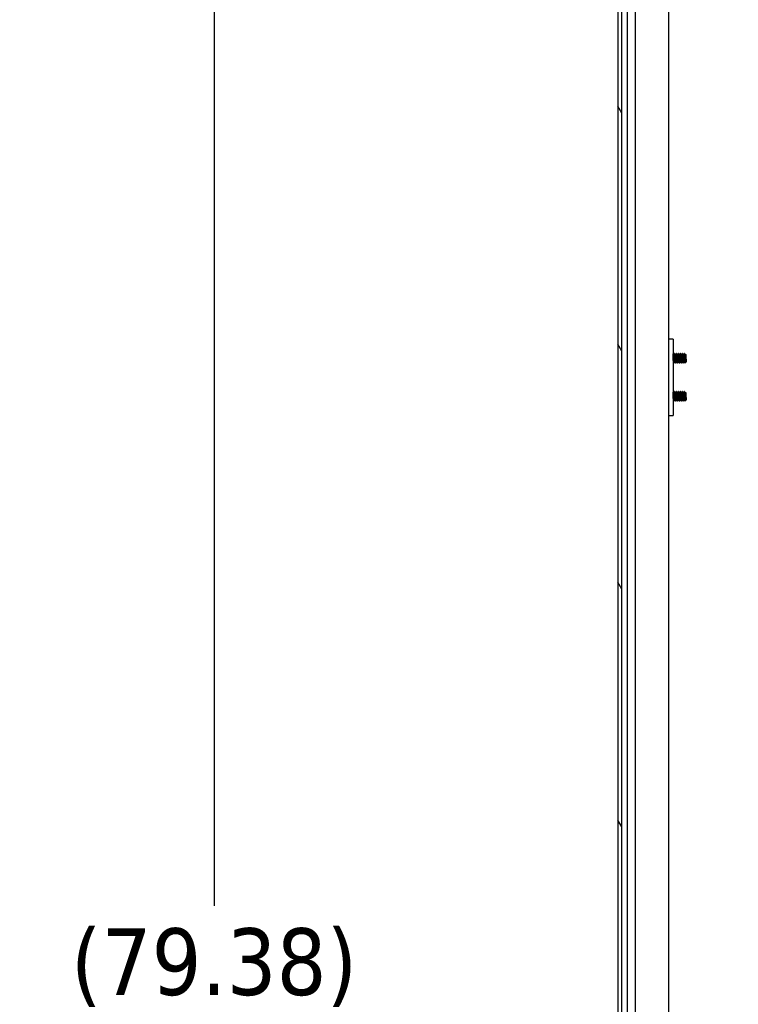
# Model space of a CAD drawing. Extents: x 784 to 1207, y 24 to 294.
# Tile 183 of 217: x 1031 to 1050, y 189 to 215. Entities that reach past the tile are written whole.
import ezdxf

# ---------------------------------------------------------------- set-up
doc = ezdxf.new("R2010")
doc.units = 0
doc.header["$LTSCALE"] = 4
doc.header["$MEASUREMENT"] = 0
doc.layers.get('0').update_dxf_attribs({"linetype": 'CONTINUOUS'})
doc.layers.get('DEFPOINTS').update_dxf_attribs({"linetype": 'CONTINUOUS'})
doc.styles.add('ROMANS', font='romans.shx')
doc.dimstyles.new('Default (ANSI)', dxfattribs={"dimscale": 20, "dimtxt": 0.07, "dimasz": 0.07, "dimexe": 0.125, "dimexo": 0.0625, "dimgap": 0.031496, "dimtad": 0, "dimtih": 1, "dimtoh": 1, "dimrnd": 1e-08, "dimzin": 0, "dimdsep": 46, "dimtxsty": 'ROMANS', "dimblk": 'Filled-1', "dimcen": 0.09, "dimdle": 0.393701, "dimclrd": 256, "dimclre": 256, "dimclrt": 256, "dimadec": 0, "dimazin": 0, "dimtfac": 0.928571, "dimtofl": 0, "dimtmove": 0, "dimatfit": 3, "dimfxl": 1, "dimtolj": 1, "dimtzin": 0, "dimlwd": -1, "dimlwe": -1, "dimarcsym": 0})

# ---------------------------------------------------------------- blocks, each defined once
blk = doc.blocks.new('Filled-1')
at = {"color": 0}
for p, q in [((0, 0), (-1, 0.179)), ((-1, 0.179), (-1, -0.179)), ((-1, 0), (0, 0)), ((-1, -0.179), (0, 0))]:
    blk.add_line(p, q, dxfattribs=at)
at = {"color": 0, "flags": 128}
blk.add_lwpolyline([(-1, -0.179), (0, 0), (-1, 0.179), (-1, -0.179)], dxfattribs=at)
at = {"color": 0}
blk.add_solid([(-1, -0.179), (0, 0), (-1, 0.179), (-1, -0.179)], dxfattribs=at)
blk = doc.blocks.new('*D17')
at = {"transparency": 16777216}
for p, q in [((1045.941, 226.955), (1033.598, 226.955)), ((1036.098, 225.555), (1036.098, 191.663)), ((1036.098, 148.98), (1036.098, 182.872)), ((1045.941, 147.58), (1033.598, 147.58))]:
    blk.add_line(p, q, dxfattribs=at)
at = {"layer": 'DEFPOINTS', "color": 0, "transparency": 16777216}
for p in [(1047.191, 226.955), (1036.098, 147.58), (1047.191, 147.58)]:
    blk.add_point(p, dxfattribs=at)
at = {"transparency": 16777216, "xscale": 1.400000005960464, "yscale": 1.400000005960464, "zscale": 1.400000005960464}
for p, rotation in [((1036.098, 226.955), 90), ((1036.098, 147.58), 270)]:
    blk.add_blockref('Filled-1', p, dxfattribs=dict(at, rotation=rotation))
at = {"transparency": 16777216, "insert": (1036.098, 187.267), "char_height": 1.4, "attachment_point": 5, "style": 'ROMANS'}
blk.add_mtext('\\A1;\\fTahoma|b0|i0;\\H1.7500;(79.38)\\P\\fTahoma|b0|i0;\\H1.7500;OPENING\\P\\fTahoma|b0|i0;\\H1.7500;HEIGHT', dxfattribs=at)

msp = doc.modelspace()

# ---------------------------------------------------------------- hatches: boundary and pattern name
h = msp.add_hatch()
h.set_pattern_fill('ANSI31', color=256, scale=25, angle=15, style=0)
h.set_pattern_definition([(60, (775.766, 31.9432), (-2.70633, 1.5625), [])])
edge = h.paths.add_edge_path()
edge.add_ellipse((1067.857, 230.132), major_axis=(0.198, 0), ratio=1, start_angle=0, end_angle=90)
edge.add_line((1067.857, 230.33), (1048.174, 230.33))
edge.add_ellipse((1048.174, 230.085), major_axis=(0, 0.245), ratio=1, start_angle=0, end_angle=90)
edge.add_line((1047.93, 230.085), (1047.93, 227.153))
edge.add_ellipse((1047.836, 227.153), major_axis=(0.0937, 0), ratio=1, start_angle=270, end_angle=360, ccw=False)
edge.add_line((1047.836, 227.059), (1047.191, 227.059))
edge.add_ellipse((1047.191, 227.153), major_axis=(0, -0.0937), ratio=1, start_angle=311.8817, end_angle=360, ccw=False)
edge.add_ellipse((1047.191, 227.153), major_axis=(-0.0698, -0.0626), ratio=1, start_angle=318.1183, end_angle=360, ccw=False)
edge.add_line((1047.098, 227.153), (1047.098, 227.58))
edge.add_line((1047.098, 227.58), (1046.994, 227.58))
edge.add_line((1046.994, 227.58), (1046.994, 227.153))
edge.add_ellipse((1047.191, 227.153), major_axis=(-0.198, 0), ratio=1, start_angle=0, end_angle=41.1832)
edge.add_ellipse((1047.191, 227.153), major_axis=(-0.149, -0.13), ratio=1, start_angle=0, end_angle=48.8168)
edge.add_line((1047.191, 226.955), (1047.836, 226.955))
edge.add_ellipse((1047.836, 227.153), major_axis=(0, -0.198), ratio=1, start_angle=0, end_angle=90)
edge.add_line((1048.034, 227.153), (1048.034, 230.085))
edge.add_ellipse((1048.174, 230.085), major_axis=(-0.141, 0), ratio=1, start_angle=270, end_angle=360, ccw=False)
edge.add_line((1048.174, 230.226), (1067.857, 230.226))
edge.add_ellipse((1067.857, 230.132), major_axis=(0, 0.0937), ratio=1, start_angle=270, end_angle=360, ccw=False)
edge.add_line((1067.951, 230.132), (1067.951, 200.361))
edge.add_line((1067.951, 200.361), (1067.951, 200.111))
edge.add_line((1067.951, 200.111), (1067.951, 170.33))
edge.add_line((1067.951, 170.33), (1067.951, 170.08))
edge.add_line((1067.951, 170.08), (1067.951, 140.309))
edge.add_line((1067.951, 140.309), (1068.055, 140.309))
edge.add_line((1068.055, 140.309), (1068.055, 230.132))
h = msp.add_hatch()
h.set_pattern_fill('ANSI31', color=256, scale=25, angle=75.0002, style=0)
h.set_pattern_definition([(120.0002, (775.766, 31.9432), (-2.706325, -1.562508), [])])
edge = h.paths.add_edge_path()
edge.add_line((1046.903, 227.851), (1046.956, 227.851))
edge.add_line((1046.956, 227.851), (1047.58, 227.851))
edge.add_line((1047.58, 227.851), (1047.58, 227.955))
edge.add_line((1047.58, 227.955), (1046.903, 227.955))
edge.add_ellipse((1046.903, 227.757), major_axis=(0, 0.198), ratio=1, start_angle=0, end_angle=90)
edge.add_line((1046.705, 227.757), (1046.705, 146.778))
edge.add_ellipse((1046.903, 146.778), major_axis=(-0.198, 0), ratio=1, start_angle=0, end_angle=90)
edge.add_line((1046.903, 146.58), (1047.58, 146.58))
edge.add_line((1047.58, 146.58), (1047.58, 146.684))
edge.add_line((1047.58, 146.684), (1046.956, 146.684))
edge.add_line((1046.956, 146.684), (1046.903, 146.684))
edge.add_ellipse((1046.903, 146.778), major_axis=(0, -0.0938), ratio=1, start_angle=349.5364, end_angle=360, ccw=False)
edge.add_ellipse((1046.903, 146.778), major_axis=(-0.017, -0.0922), ratio=1, start_angle=280.4636, end_angle=360, ccw=False)
edge.add_line((1046.809, 146.778), (1046.809, 146.793))
edge.add_line((1046.809, 146.793), (1046.809, 147.449))
edge.add_line((1046.809, 147.449), (1046.809, 227.085))
edge.add_line((1046.809, 227.085), (1046.809, 227.741))
edge.add_line((1046.809, 227.741), (1046.809, 227.757))
edge.add_ellipse((1046.903, 227.757), major_axis=(-0.0937, 0), ratio=1, start_angle=280.4636, end_angle=360, ccw=False)
edge.add_ellipse((1046.903, 227.757), major_axis=(-0.017, 0.0922), ratio=1, start_angle=349.5364, end_angle=360, ccw=False)

# ---------------------------------------------------------------- linework, layer by layer
for p, q in [((1046.705, 227.757), (1046.705, 146.778)), ((1046.809, 146.778), (1046.809, 227.757)), ((1046.956, 149.809), (1046.956, 226.913)), ((1047.168, 149.809), (1047.168, 226.913)), ((1048.034, 226.955), (1048.034, 147.58)), ((1048.154, 206.549), (1048.034, 206.549)), ((1048.154, 206.549), (1048.154, 206.486)), ((1048.154, 206.486), (1048.154, 204.611)), ((1048.17, 206.14), (1048.175, 206.14)), ((1048.2, 206.174), (1048.194, 206.174)), ((1048.22, 206.14), (1048.225, 206.14)), ((1048.25, 206.174), (1048.244, 206.174)), ((1048.27, 206.14), (1048.275, 206.14)), ((1048.3, 206.174), (1048.294, 206.174)), ((1048.32, 206.14), (1048.325, 206.14)), ((1048.35, 206.174), (1048.344, 206.174)), ((1048.37, 206.14), (1048.375, 206.14)), ((1048.4, 206.174), (1048.394, 206.174)), ((1048.42, 206.14), (1048.425, 206.14)), ((1048.45, 206.174), (1048.444, 206.174)), ((1048.47, 206.14), (1048.475, 206.14)), ((1048.5, 206.136), (1048.483, 206.153)), ((1048.5, 205.961), (1048.5, 206.136)), ((1048.175, 205.924), (1048.169, 205.924)), ((1048.194, 205.957), (1048.2, 205.957)), ((1048.225, 205.924), (1048.219, 205.924)), ((1048.244, 205.957), (1048.25, 205.957)), ((1048.275, 205.924), (1048.269, 205.924)), ((1048.294, 205.957), (1048.3, 205.957)), ((1048.325, 205.924), (1048.319, 205.924)), ((1048.344, 205.957), (1048.35, 205.957)), ((1048.375, 205.924), (1048.369, 205.924)), ((1048.394, 205.957), (1048.4, 205.957)), ((1048.425, 205.924), (1048.419, 205.924)), ((1048.444, 205.957), (1048.45, 205.957)), ((1048.463, 206.054), (1048.463, 205.964)), ((1048.491, 205.952), (1048.467, 205.928)), ((1048.495, 205.957), (1048.494, 205.956)), ((1048.494, 205.957), (1048.496, 205.957)), ((1048.496, 205.957), (1048.496, 205.969)), ((1048.5, 205.961), (1048.496, 205.957)), ((1048.17, 205.14), (1048.175, 205.14)), ((1048.2, 205.174), (1048.194, 205.174)), ((1048.22, 205.14), (1048.225, 205.14)), ((1048.25, 205.174), (1048.244, 205.174)), ((1048.27, 205.14), (1048.275, 205.14)), ((1048.3, 205.174), (1048.294, 205.174)), ((1048.32, 205.14), (1048.325, 205.14)), ((1048.35, 205.174), (1048.344, 205.174)), ((1048.37, 205.14), (1048.375, 205.14)), ((1048.4, 205.174), (1048.394, 205.174)), ((1048.42, 205.14), (1048.425, 205.14)), ((1048.45, 205.174), (1048.444, 205.174)), ((1048.47, 205.14), (1048.475, 205.14)), ((1048.5, 205.136), (1048.483, 205.153)), ((1048.5, 204.961), (1048.5, 205.136)), ((1048.175, 204.924), (1048.169, 204.924)), ((1048.194, 204.957), (1048.2, 204.957)), ((1048.225, 204.924), (1048.219, 204.924)), ((1048.244, 204.957), (1048.25, 204.957)), ((1048.275, 204.924), (1048.269, 204.924)), ((1048.294, 204.957), (1048.3, 204.957)), ((1048.325, 204.924), (1048.319, 204.924)), ((1048.344, 204.957), (1048.35, 204.957)), ((1048.375, 204.924), (1048.369, 204.924)), ((1048.394, 204.957), (1048.4, 204.957)), ((1048.425, 204.924), (1048.419, 204.924)), ((1048.444, 204.957), (1048.45, 204.957)), ((1048.463, 205.054), (1048.463, 204.964)), ((1048.491, 204.952), (1048.467, 204.928)), ((1048.495, 204.957), (1048.494, 204.956)), ((1048.494, 204.957), (1048.496, 204.957)), ((1048.496, 204.957), (1048.496, 204.969)), ((1048.5, 204.961), (1048.496, 204.957)), ((1048.154, 204.611), (1048.154, 204.549)), ((1048.034, 204.549), (1048.154, 204.549))]:
    msp.add_line(p, q)
for points in [[(1048.154, 206.168), (1048.159, 206.159), (1048.165, 206.149), (1048.17, 206.139)], [(1048.175, 206.14), (1048.181, 206.151), (1048.187, 206.162), (1048.193, 206.173)], [(1048.194, 206.173), (1048.194, 206.173), (1048.193, 206.173), (1048.193, 206.173)], [(1048.201, 206.173), (1048.208, 206.161), (1048.214, 206.15), (1048.22, 206.139)], [(1048.225, 206.14), (1048.231, 206.151), (1048.237, 206.162), (1048.243, 206.173)], [(1048.244, 206.173), (1048.244, 206.173), (1048.243, 206.173), (1048.243, 206.173)], [(1048.251, 206.173), (1048.258, 206.161), (1048.264, 206.15), (1048.27, 206.139)], [(1048.275, 206.14), (1048.281, 206.151), (1048.287, 206.162), (1048.293, 206.173)], [(1048.294, 206.173), (1048.294, 206.173), (1048.293, 206.173), (1048.293, 206.173)], [(1048.301, 206.173), (1048.308, 206.161), (1048.314, 206.15), (1048.32, 206.139)], [(1048.325, 206.14), (1048.331, 206.151), (1048.337, 206.162), (1048.343, 206.173)], [(1048.344, 206.173), (1048.344, 206.173), (1048.343, 206.173), (1048.343, 206.173)], [(1048.351, 206.173), (1048.358, 206.161), (1048.364, 206.15), (1048.37, 206.139)], [(1048.375, 206.14), (1048.381, 206.151), (1048.387, 206.162), (1048.393, 206.173)], [(1048.394, 206.173), (1048.394, 206.173), (1048.393, 206.173), (1048.393, 206.173)], [(1048.401, 206.173), (1048.408, 206.161), (1048.414, 206.15), (1048.42, 206.139)], [(1048.425, 206.14), (1048.431, 206.151), (1048.437, 206.162), (1048.443, 206.173)], [(1048.444, 206.173), (1048.444, 206.173), (1048.443, 206.173), (1048.443, 206.173)], [(1048.451, 206.173), (1048.458, 206.161), (1048.464, 206.15), (1048.47, 206.139)], [(1048.475, 206.14), (1048.477, 206.144), (1048.48, 206.149), (1048.482, 206.153)], [(1048.482, 206.153), (1048.482, 206.153), (1048.483, 206.153), (1048.483, 206.153)], [(1048.168, 205.924), (1048.163, 205.933), (1048.159, 205.942), (1048.154, 205.951)], [(1048.169, 205.924), (1048.169, 205.924), (1048.169, 205.924), (1048.169, 205.924)], [(1048.176, 205.925), (1048.176, 205.924), (1048.175, 205.923), (1048.175, 205.924)], [(1048.195, 205.957), (1048.189, 205.946), (1048.182, 205.935), (1048.176, 205.924)], [(1048.218, 205.924), (1048.212, 205.936), (1048.206, 205.947), (1048.199, 205.958)], [(1048.219, 205.924), (1048.219, 205.924), (1048.219, 205.924), (1048.219, 205.924)], [(1048.226, 205.925), (1048.226, 205.924), (1048.225, 205.923), (1048.225, 205.924)], [(1048.245, 205.957), (1048.239, 205.946), (1048.232, 205.935), (1048.226, 205.924)], [(1048.268, 205.924), (1048.262, 205.936), (1048.256, 205.947), (1048.249, 205.958)], [(1048.269, 205.924), (1048.269, 205.924), (1048.269, 205.924), (1048.269, 205.924)], [(1048.276, 205.925), (1048.276, 205.924), (1048.275, 205.923), (1048.275, 205.924)], [(1048.295, 205.957), (1048.289, 205.946), (1048.282, 205.935), (1048.276, 205.924)], [(1048.318, 205.924), (1048.312, 205.936), (1048.306, 205.947), (1048.299, 205.958)], [(1048.319, 205.924), (1048.319, 205.924), (1048.319, 205.924), (1048.319, 205.924)], [(1048.326, 205.925), (1048.326, 205.924), (1048.325, 205.923), (1048.325, 205.924)], [(1048.345, 205.957), (1048.339, 205.946), (1048.332, 205.935), (1048.326, 205.924)], [(1048.368, 205.924), (1048.362, 205.936), (1048.356, 205.947), (1048.349, 205.958)], [(1048.369, 205.924), (1048.369, 205.924), (1048.369, 205.924), (1048.369, 205.924)], [(1048.376, 205.925), (1048.376, 205.924), (1048.375, 205.923), (1048.375, 205.924)], [(1048.395, 205.957), (1048.389, 205.946), (1048.382, 205.935), (1048.376, 205.924)], [(1048.418, 205.924), (1048.412, 205.936), (1048.406, 205.947), (1048.399, 205.958)], [(1048.419, 205.924), (1048.419, 205.924), (1048.419, 205.924), (1048.419, 205.924)], [(1048.426, 205.925), (1048.426, 205.924), (1048.425, 205.923), (1048.425, 205.924)], [(1048.445, 205.957), (1048.439, 205.946), (1048.432, 205.935), (1048.426, 205.924)], [(1048.466, 205.928), (1048.461, 205.938), (1048.455, 205.948), (1048.449, 205.958)], [(1048.467, 205.928), (1048.467, 205.928), (1048.467, 205.928), (1048.467, 205.928)], [(1048.494, 205.956), (1048.493, 205.954), (1048.492, 205.953), (1048.491, 205.952)], [(1048.154, 205.168), (1048.159, 205.159), (1048.165, 205.149), (1048.17, 205.139)], [(1048.175, 205.14), (1048.181, 205.151), (1048.187, 205.162), (1048.193, 205.173)], [(1048.194, 205.173), (1048.194, 205.173), (1048.193, 205.173), (1048.193, 205.173)], [(1048.201, 205.173), (1048.208, 205.161), (1048.214, 205.15), (1048.22, 205.139)], [(1048.225, 205.14), (1048.231, 205.151), (1048.237, 205.162), (1048.243, 205.173)], [(1048.244, 205.173), (1048.244, 205.173), (1048.243, 205.173), (1048.243, 205.173)], [(1048.251, 205.173), (1048.258, 205.161), (1048.264, 205.15), (1048.27, 205.139)], [(1048.275, 205.14), (1048.281, 205.151), (1048.287, 205.162), (1048.293, 205.173)], [(1048.294, 205.173), (1048.294, 205.173), (1048.293, 205.173), (1048.293, 205.173)], [(1048.301, 205.173), (1048.308, 205.161), (1048.314, 205.15), (1048.32, 205.139)], [(1048.325, 205.14), (1048.331, 205.151), (1048.337, 205.162), (1048.343, 205.173)], [(1048.344, 205.173), (1048.344, 205.173), (1048.343, 205.173), (1048.343, 205.173)], [(1048.351, 205.173), (1048.358, 205.161), (1048.364, 205.15), (1048.37, 205.139)], [(1048.375, 205.14), (1048.381, 205.151), (1048.387, 205.162), (1048.393, 205.173)], [(1048.394, 205.173), (1048.394, 205.173), (1048.393, 205.173), (1048.393, 205.173)], [(1048.401, 205.173), (1048.408, 205.161), (1048.414, 205.15), (1048.42, 205.139)], [(1048.425, 205.14), (1048.431, 205.151), (1048.437, 205.162), (1048.443, 205.173)], [(1048.444, 205.173), (1048.444, 205.173), (1048.443, 205.173), (1048.443, 205.173)], [(1048.451, 205.173), (1048.458, 205.161), (1048.464, 205.15), (1048.47, 205.139)], [(1048.475, 205.14), (1048.477, 205.144), (1048.48, 205.149), (1048.482, 205.153)], [(1048.482, 205.153), (1048.482, 205.153), (1048.483, 205.153), (1048.483, 205.153)], [(1048.168, 204.924), (1048.163, 204.933), (1048.159, 204.942), (1048.154, 204.951)], [(1048.169, 204.924), (1048.169, 204.924), (1048.169, 204.924), (1048.169, 204.924)], [(1048.176, 204.925), (1048.176, 204.924), (1048.175, 204.923), (1048.175, 204.924)], [(1048.195, 204.957), (1048.189, 204.946), (1048.182, 204.935), (1048.176, 204.924)], [(1048.218, 204.924), (1048.212, 204.936), (1048.206, 204.947), (1048.199, 204.958)], [(1048.219, 204.924), (1048.219, 204.924), (1048.219, 204.924), (1048.219, 204.924)], [(1048.226, 204.925), (1048.226, 204.924), (1048.225, 204.923), (1048.225, 204.924)], [(1048.245, 204.957), (1048.239, 204.946), (1048.232, 204.935), (1048.226, 204.924)], [(1048.268, 204.924), (1048.262, 204.936), (1048.256, 204.947), (1048.249, 204.958)], [(1048.269, 204.924), (1048.269, 204.924), (1048.269, 204.924), (1048.269, 204.924)], [(1048.276, 204.925), (1048.276, 204.924), (1048.275, 204.923), (1048.275, 204.924)], [(1048.295, 204.957), (1048.289, 204.946), (1048.282, 204.935), (1048.276, 204.924)], [(1048.318, 204.924), (1048.312, 204.936), (1048.306, 204.947), (1048.299, 204.958)], [(1048.319, 204.924), (1048.319, 204.924), (1048.319, 204.924), (1048.319, 204.924)], [(1048.326, 204.925), (1048.326, 204.924), (1048.325, 204.923), (1048.325, 204.924)], [(1048.345, 204.957), (1048.339, 204.946), (1048.332, 204.935), (1048.326, 204.924)], [(1048.368, 204.924), (1048.362, 204.936), (1048.356, 204.947), (1048.349, 204.958)], [(1048.369, 204.924), (1048.369, 204.924), (1048.369, 204.924), (1048.369, 204.924)], [(1048.376, 204.925), (1048.376, 204.924), (1048.375, 204.923), (1048.375, 204.924)], [(1048.395, 204.957), (1048.389, 204.946), (1048.382, 204.935), (1048.376, 204.924)], [(1048.418, 204.924), (1048.412, 204.936), (1048.406, 204.947), (1048.399, 204.958)], [(1048.419, 204.924), (1048.419, 204.924), (1048.419, 204.924), (1048.419, 204.924)], [(1048.426, 204.925), (1048.426, 204.924), (1048.425, 204.923), (1048.425, 204.924)], [(1048.445, 204.957), (1048.439, 204.946), (1048.432, 204.935), (1048.426, 204.924)], [(1048.466, 204.928), (1048.461, 204.938), (1048.455, 204.948), (1048.449, 204.958)], [(1048.467, 204.928), (1048.467, 204.928), (1048.467, 204.928), (1048.467, 204.928)], [(1048.494, 204.956), (1048.493, 204.954), (1048.492, 204.953), (1048.491, 204.952)]]:
    msp.add_open_spline(points, degree=3)
for points, knots in [([(1048.175, 205.924), (1048.173, 205.925), (1048.171, 205.938), (1048.169, 205.958), (1048.169, 205.96), (1048.169, 205.962), (1048.169, 205.964), (1048.167, 205.987), (1048.164, 206.022), (1048.163, 206.054), (1048.161, 206.085), (1048.158, 206.119), (1048.156, 206.14), (1048.155, 206.15), (1048.155, 206.157), (1048.154, 206.163)], [0.48333333, 0.48333333, 0.48333333, 0.48333333, 0.49093566, 0.49093566, 0.49093566, 0.49166667, 0.49166667, 0.49166667, 0.5, 0.5, 0.5, 0.50833333, 0.50833333, 0.50833333, 0.51191269, 0.51191269, 0.51191269, 0.51191269]), ([(1048.219, 205.924), (1048.217, 205.925), (1048.215, 205.938), (1048.213, 205.958), (1048.213, 205.96), (1048.213, 205.962), (1048.213, 205.964), (1048.211, 205.987), (1048.208, 206.022), (1048.206, 206.054), (1048.204, 206.085), (1048.202, 206.119), (1048.2, 206.14), (1048.198, 206.162), (1048.196, 206.175), (1048.194, 206.173)], [0.48333333, 0.48333333, 0.48333333, 0.48333333, 0.49093566, 0.49093566, 0.49093566, 0.49166667, 0.49166667, 0.49166667, 0.5, 0.5, 0.5, 0.50833333, 0.50833333, 0.50833333, 0.51666667, 0.51666667, 0.51666667, 0.51666667]), ([(1048.225, 205.924), (1048.223, 205.925), (1048.221, 205.938), (1048.219, 205.958), (1048.219, 205.96), (1048.219, 205.962), (1048.219, 205.964), (1048.217, 205.987), (1048.214, 206.022), (1048.213, 206.054), (1048.211, 206.085), (1048.208, 206.119), (1048.206, 206.14), (1048.204, 206.161), (1048.202, 206.173), (1048.2, 206.174)], [0.41666667, 0.41666667, 0.41666667, 0.41666667, 0.42426899, 0.42426899, 0.42426899, 0.425, 0.425, 0.425, 0.43333333, 0.43333333, 0.43333333, 0.44166667, 0.44166667, 0.44166667, 0.44956919, 0.44956919, 0.44956919, 0.44956919]), ([(1048.269, 205.924), (1048.267, 205.925), (1048.265, 205.938), (1048.263, 205.958), (1048.263, 205.96), (1048.263, 205.962), (1048.263, 205.964), (1048.261, 205.987), (1048.258, 206.022), (1048.256, 206.054), (1048.254, 206.085), (1048.252, 206.119), (1048.25, 206.14), (1048.248, 206.162), (1048.246, 206.175), (1048.244, 206.173)], [0.41666667, 0.41666667, 0.41666667, 0.41666667, 0.42426899, 0.42426899, 0.42426899, 0.425, 0.425, 0.425, 0.43333333, 0.43333333, 0.43333333, 0.44166667, 0.44166667, 0.44166667, 0.45, 0.45, 0.45, 0.45]), ([(1048.275, 205.924), (1048.273, 205.925), (1048.271, 205.938), (1048.269, 205.958), (1048.269, 205.96), (1048.269, 205.962), (1048.269, 205.964), (1048.267, 205.987), (1048.264, 206.022), (1048.263, 206.054), (1048.261, 206.085), (1048.258, 206.119), (1048.256, 206.14), (1048.254, 206.161), (1048.252, 206.173), (1048.25, 206.174)], [0.35, 0.35, 0.35, 0.35, 0.35760233, 0.35760233, 0.35760233, 0.35833333, 0.35833333, 0.35833333, 0.36666667, 0.36666667, 0.36666667, 0.375, 0.375, 0.375, 0.38290252, 0.38290252, 0.38290252, 0.38290252]), ([(1048.319, 205.924), (1048.317, 205.925), (1048.315, 205.938), (1048.313, 205.958), (1048.313, 205.96), (1048.313, 205.962), (1048.313, 205.964), (1048.311, 205.987), (1048.308, 206.022), (1048.306, 206.054), (1048.304, 206.085), (1048.302, 206.119), (1048.3, 206.14), (1048.298, 206.162), (1048.296, 206.175), (1048.294, 206.173)], [0.35, 0.35, 0.35, 0.35, 0.35760233, 0.35760233, 0.35760233, 0.35833333, 0.35833333, 0.35833333, 0.36666667, 0.36666667, 0.36666667, 0.375, 0.375, 0.375, 0.38333333, 0.38333333, 0.38333333, 0.38333333]), ([(1048.325, 205.924), (1048.323, 205.925), (1048.321, 205.938), (1048.319, 205.958), (1048.319, 205.96), (1048.319, 205.962), (1048.319, 205.964), (1048.317, 205.987), (1048.314, 206.022), (1048.313, 206.054), (1048.311, 206.085), (1048.308, 206.119), (1048.306, 206.14), (1048.304, 206.161), (1048.302, 206.173), (1048.3, 206.174)], [0.28333333, 0.28333333, 0.28333333, 0.28333333, 0.29093566, 0.29093566, 0.29093566, 0.29166667, 0.29166667, 0.29166667, 0.3, 0.3, 0.3, 0.30833333, 0.30833333, 0.30833333, 0.31623586, 0.31623586, 0.31623586, 0.31623586]), ([(1048.369, 205.924), (1048.367, 205.925), (1048.365, 205.938), (1048.363, 205.958), (1048.363, 205.96), (1048.363, 205.962), (1048.363, 205.964), (1048.361, 205.987), (1048.358, 206.022), (1048.356, 206.054), (1048.354, 206.085), (1048.352, 206.119), (1048.35, 206.14), (1048.348, 206.162), (1048.346, 206.175), (1048.344, 206.173)], [0.28333333, 0.28333333, 0.28333333, 0.28333333, 0.29093566, 0.29093566, 0.29093566, 0.29166667, 0.29166667, 0.29166667, 0.3, 0.3, 0.3, 0.30833333, 0.30833333, 0.30833333, 0.31666667, 0.31666667, 0.31666667, 0.31666667]), ([(1048.375, 205.924), (1048.373, 205.925), (1048.371, 205.938), (1048.369, 205.958), (1048.369, 205.96), (1048.369, 205.962), (1048.369, 205.964), (1048.367, 205.987), (1048.364, 206.022), (1048.363, 206.054), (1048.361, 206.085), (1048.358, 206.119), (1048.356, 206.14), (1048.354, 206.161), (1048.352, 206.173), (1048.35, 206.174)], [0.21666667, 0.21666667, 0.21666667, 0.21666667, 0.22426899, 0.22426899, 0.22426899, 0.225, 0.225, 0.225, 0.23333333, 0.23333333, 0.23333333, 0.24166667, 0.24166667, 0.24166667, 0.24956919, 0.24956919, 0.24956919, 0.24956919]), ([(1048.419, 205.924), (1048.417, 205.925), (1048.415, 205.938), (1048.413, 205.958), (1048.413, 205.96), (1048.413, 205.962), (1048.413, 205.964), (1048.411, 205.987), (1048.408, 206.022), (1048.406, 206.054), (1048.404, 206.085), (1048.402, 206.119), (1048.4, 206.14), (1048.398, 206.162), (1048.396, 206.175), (1048.394, 206.173)], [0.21666667, 0.21666667, 0.21666667, 0.21666667, 0.22426899, 0.22426899, 0.22426899, 0.225, 0.225, 0.225, 0.23333333, 0.23333333, 0.23333333, 0.24166667, 0.24166667, 0.24166667, 0.25, 0.25, 0.25, 0.25]), ([(1048.425, 205.924), (1048.423, 205.925), (1048.421, 205.938), (1048.419, 205.958), (1048.419, 205.96), (1048.419, 205.962), (1048.419, 205.964), (1048.417, 205.987), (1048.414, 206.022), (1048.413, 206.054), (1048.411, 206.085), (1048.408, 206.119), (1048.406, 206.14), (1048.404, 206.161), (1048.402, 206.173), (1048.4, 206.174)], [0.15, 0.15, 0.15, 0.15, 0.15760233, 0.15760233, 0.15760233, 0.15833333, 0.15833333, 0.15833333, 0.16666667, 0.16666667, 0.16666667, 0.175, 0.175, 0.175, 0.18290252, 0.18290252, 0.18290252, 0.18290252]), ([(1048.463, 205.964), (1048.461, 205.985), (1048.459, 206.016), (1048.457, 206.045), (1048.457, 206.048), (1048.456, 206.051), (1048.456, 206.054), (1048.454, 206.085), (1048.452, 206.119), (1048.45, 206.14), (1048.448, 206.162), (1048.446, 206.175), (1048.444, 206.173)], [0.15833333, 0.15833333, 0.15833333, 0.15833333, 0.16593566, 0.16593566, 0.16593566, 0.16666667, 0.16666667, 0.16666667, 0.175, 0.175, 0.175, 0.18333333, 0.18333333, 0.18333333, 0.18333333]), ([(1048.463, 206.054), (1048.461, 206.083), (1048.459, 206.113), (1048.457, 206.134), (1048.457, 206.137), (1048.456, 206.139), (1048.456, 206.14), (1048.454, 206.161), (1048.452, 206.173), (1048.45, 206.174)], [0.1, 0.1, 0.1, 0.1, 0.10760233, 0.10760233, 0.10760233, 0.10833333, 0.10833333, 0.10833333, 0.11623586, 0.11623586, 0.11623586, 0.11623586]), ([(1048.483, 206.153), (1048.483, 206.153), (1048.484, 206.152), (1048.484, 206.147), (1048.485, 206.144), (1048.486, 206.133), (1048.487, 206.125), (1048.488, 206.104), (1048.489, 206.092), (1048.49, 206.068), (1048.491, 206.054), (1048.492, 206.029), (1048.493, 206.018), (1048.494, 205.997), (1048.494, 205.99), (1048.495, 205.978), (1048.496, 205.973), (1048.496, 205.969)], [-0.5054103, -0.5054103, -0.5054103, -0.5054103, -0.4594539, -0.4594539, -0.4039382, -0.4039382, -0.3267095, -0.3267095, -0.2541612, -0.2541612, -0.1872275, -0.1872275, -0.1293211, -0.1293211, -0.0723048, -0.0723048, 0, 0, 0, 0]), ([(1048.169, 205.924), (1048.167, 205.925), (1048.165, 205.938), (1048.163, 205.958), (1048.163, 205.96), (1048.163, 205.962), (1048.163, 205.964), (1048.161, 205.987), (1048.158, 206.022), (1048.156, 206.054), (1048.155, 206.067), (1048.155, 206.081), (1048.154, 206.094)], [0.55, 0.55, 0.55, 0.55, 0.55760233, 0.55760233, 0.55760233, 0.55833333, 0.55833333, 0.55833333, 0.56666667, 0.56666667, 0.56666667, 0.57024602, 0.57024602, 0.57024602, 0.57024602]), ([(1048.491, 205.952), (1048.489, 205.951), (1048.487, 205.95), (1048.483, 205.955), (1048.481, 205.959), (1048.478, 205.968), (1048.477, 205.972), (1048.474, 205.986), (1048.471, 205.997), (1048.467, 206.024), (1048.465, 206.038), (1048.463, 206.054)], [-0.4811218, -0.4811218, -0.4811218, -0.4811218, -0.3702176, -0.3702176, -0.2839907, -0.2839907, -0.2279337, -0.2279337, -0.1175301, -0.1175301, 0, 0, 0, 0]), ([(1048.463, 205.964), (1048.463, 205.958), (1048.463, 205.953), (1048.464, 205.948), (1048.464, 205.944), (1048.464, 205.94), (1048.465, 205.937), (1048.465, 205.934), (1048.465, 205.932), (1048.466, 205.93), (1048.466, 205.928), (1048.466, 205.928), (1048.467, 205.928)], [0, 0, 0, 0, 0.000611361, 0.000611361, 0.000611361, 0.001222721, 0.001222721, 0.001222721, 0.001834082, 0.001834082, 0.001834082, 0.002445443, 0.002445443, 0.002445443, 0.002445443]), ([(1048.175, 204.924), (1048.173, 204.925), (1048.171, 204.938), (1048.169, 204.958), (1048.169, 204.96), (1048.169, 204.962), (1048.169, 204.964), (1048.167, 204.987), (1048.164, 205.022), (1048.163, 205.054), (1048.161, 205.085), (1048.158, 205.119), (1048.156, 205.14), (1048.155, 205.15), (1048.155, 205.157), (1048.154, 205.163)], [0.48333333, 0.48333333, 0.48333333, 0.48333333, 0.49093566, 0.49093566, 0.49093566, 0.49166667, 0.49166667, 0.49166667, 0.5, 0.5, 0.5, 0.50833333, 0.50833333, 0.50833333, 0.51191269, 0.51191269, 0.51191269, 0.51191269]), ([(1048.219, 204.924), (1048.217, 204.925), (1048.215, 204.938), (1048.213, 204.958), (1048.213, 204.96), (1048.213, 204.962), (1048.213, 204.964), (1048.211, 204.987), (1048.208, 205.022), (1048.206, 205.054), (1048.204, 205.085), (1048.202, 205.119), (1048.2, 205.14), (1048.198, 205.162), (1048.196, 205.175), (1048.194, 205.173)], [0.48333333, 0.48333333, 0.48333333, 0.48333333, 0.49093566, 0.49093566, 0.49093566, 0.49166667, 0.49166667, 0.49166667, 0.5, 0.5, 0.5, 0.50833333, 0.50833333, 0.50833333, 0.51666667, 0.51666667, 0.51666667, 0.51666667]), ([(1048.225, 204.924), (1048.223, 204.925), (1048.221, 204.938), (1048.219, 204.958), (1048.219, 204.96), (1048.219, 204.962), (1048.219, 204.964), (1048.217, 204.987), (1048.214, 205.022), (1048.213, 205.054), (1048.211, 205.085), (1048.208, 205.119), (1048.206, 205.14), (1048.204, 205.161), (1048.202, 205.173), (1048.2, 205.174)], [0.41666667, 0.41666667, 0.41666667, 0.41666667, 0.42426899, 0.42426899, 0.42426899, 0.425, 0.425, 0.425, 0.43333333, 0.43333333, 0.43333333, 0.44166667, 0.44166667, 0.44166667, 0.44956919, 0.44956919, 0.44956919, 0.44956919]), ([(1048.269, 204.924), (1048.267, 204.925), (1048.265, 204.938), (1048.263, 204.958), (1048.263, 204.96), (1048.263, 204.962), (1048.263, 204.964), (1048.261, 204.987), (1048.258, 205.022), (1048.256, 205.054), (1048.254, 205.085), (1048.252, 205.119), (1048.25, 205.14), (1048.248, 205.162), (1048.246, 205.175), (1048.244, 205.173)], [0.41666667, 0.41666667, 0.41666667, 0.41666667, 0.42426899, 0.42426899, 0.42426899, 0.425, 0.425, 0.425, 0.43333333, 0.43333333, 0.43333333, 0.44166667, 0.44166667, 0.44166667, 0.45, 0.45, 0.45, 0.45]), ([(1048.275, 204.924), (1048.273, 204.925), (1048.271, 204.938), (1048.269, 204.958), (1048.269, 204.96), (1048.269, 204.962), (1048.269, 204.964), (1048.267, 204.987), (1048.264, 205.022), (1048.263, 205.054), (1048.261, 205.085), (1048.258, 205.119), (1048.256, 205.14), (1048.254, 205.161), (1048.252, 205.173), (1048.25, 205.174)], [0.35, 0.35, 0.35, 0.35, 0.35760233, 0.35760233, 0.35760233, 0.35833333, 0.35833333, 0.35833333, 0.36666667, 0.36666667, 0.36666667, 0.375, 0.375, 0.375, 0.38290252, 0.38290252, 0.38290252, 0.38290252]), ([(1048.319, 204.924), (1048.317, 204.925), (1048.315, 204.938), (1048.313, 204.958), (1048.313, 204.96), (1048.313, 204.962), (1048.313, 204.964), (1048.311, 204.987), (1048.308, 205.022), (1048.306, 205.054), (1048.304, 205.085), (1048.302, 205.119), (1048.3, 205.14), (1048.298, 205.162), (1048.296, 205.175), (1048.294, 205.173)], [0.35, 0.35, 0.35, 0.35, 0.35760233, 0.35760233, 0.35760233, 0.35833333, 0.35833333, 0.35833333, 0.36666667, 0.36666667, 0.36666667, 0.375, 0.375, 0.375, 0.38333333, 0.38333333, 0.38333333, 0.38333333]), ([(1048.325, 204.924), (1048.323, 204.925), (1048.321, 204.938), (1048.319, 204.958), (1048.319, 204.96), (1048.319, 204.962), (1048.319, 204.964), (1048.317, 204.987), (1048.314, 205.022), (1048.313, 205.054), (1048.311, 205.085), (1048.308, 205.119), (1048.306, 205.14), (1048.304, 205.161), (1048.302, 205.173), (1048.3, 205.174)], [0.28333333, 0.28333333, 0.28333333, 0.28333333, 0.29093566, 0.29093566, 0.29093566, 0.29166667, 0.29166667, 0.29166667, 0.3, 0.3, 0.3, 0.30833333, 0.30833333, 0.30833333, 0.31623586, 0.31623586, 0.31623586, 0.31623586]), ([(1048.369, 204.924), (1048.367, 204.925), (1048.365, 204.938), (1048.363, 204.958), (1048.363, 204.96), (1048.363, 204.962), (1048.363, 204.964), (1048.361, 204.987), (1048.358, 205.022), (1048.356, 205.054), (1048.354, 205.085), (1048.352, 205.119), (1048.35, 205.14), (1048.348, 205.162), (1048.346, 205.175), (1048.344, 205.173)], [0.28333333, 0.28333333, 0.28333333, 0.28333333, 0.29093566, 0.29093566, 0.29093566, 0.29166667, 0.29166667, 0.29166667, 0.3, 0.3, 0.3, 0.30833333, 0.30833333, 0.30833333, 0.31666667, 0.31666667, 0.31666667, 0.31666667]), ([(1048.375, 204.924), (1048.373, 204.925), (1048.371, 204.938), (1048.369, 204.958), (1048.369, 204.96), (1048.369, 204.962), (1048.369, 204.964), (1048.367, 204.987), (1048.364, 205.022), (1048.363, 205.054), (1048.361, 205.085), (1048.358, 205.119), (1048.356, 205.14), (1048.354, 205.161), (1048.352, 205.173), (1048.35, 205.174)], [0.21666667, 0.21666667, 0.21666667, 0.21666667, 0.22426899, 0.22426899, 0.22426899, 0.225, 0.225, 0.225, 0.23333333, 0.23333333, 0.23333333, 0.24166667, 0.24166667, 0.24166667, 0.24956919, 0.24956919, 0.24956919, 0.24956919]), ([(1048.419, 204.924), (1048.417, 204.925), (1048.415, 204.938), (1048.413, 204.958), (1048.413, 204.96), (1048.413, 204.962), (1048.413, 204.964), (1048.411, 204.987), (1048.408, 205.022), (1048.406, 205.054), (1048.404, 205.085), (1048.402, 205.119), (1048.4, 205.14), (1048.398, 205.162), (1048.396, 205.175), (1048.394, 205.173)], [0.21666667, 0.21666667, 0.21666667, 0.21666667, 0.22426899, 0.22426899, 0.22426899, 0.225, 0.225, 0.225, 0.23333333, 0.23333333, 0.23333333, 0.24166667, 0.24166667, 0.24166667, 0.25, 0.25, 0.25, 0.25]), ([(1048.425, 204.924), (1048.423, 204.925), (1048.421, 204.938), (1048.419, 204.958), (1048.419, 204.96), (1048.419, 204.962), (1048.419, 204.964), (1048.417, 204.987), (1048.414, 205.022), (1048.413, 205.054), (1048.411, 205.085), (1048.408, 205.119), (1048.406, 205.14), (1048.404, 205.161), (1048.402, 205.173), (1048.4, 205.174)], [0.15, 0.15, 0.15, 0.15, 0.15760233, 0.15760233, 0.15760233, 0.15833333, 0.15833333, 0.15833333, 0.16666667, 0.16666667, 0.16666667, 0.175, 0.175, 0.175, 0.18290252, 0.18290252, 0.18290252, 0.18290252]), ([(1048.463, 204.964), (1048.461, 204.985), (1048.459, 205.016), (1048.457, 205.045), (1048.457, 205.048), (1048.456, 205.051), (1048.456, 205.054), (1048.454, 205.085), (1048.452, 205.119), (1048.45, 205.14), (1048.448, 205.162), (1048.446, 205.175), (1048.444, 205.173)], [0.15833333, 0.15833333, 0.15833333, 0.15833333, 0.16593566, 0.16593566, 0.16593566, 0.16666667, 0.16666667, 0.16666667, 0.175, 0.175, 0.175, 0.18333333, 0.18333333, 0.18333333, 0.18333333]), ([(1048.463, 205.054), (1048.461, 205.083), (1048.459, 205.113), (1048.457, 205.134), (1048.457, 205.137), (1048.456, 205.139), (1048.456, 205.14), (1048.454, 205.161), (1048.452, 205.173), (1048.45, 205.174)], [0.1, 0.1, 0.1, 0.1, 0.10760233, 0.10760233, 0.10760233, 0.10833333, 0.10833333, 0.10833333, 0.11623586, 0.11623586, 0.11623586, 0.11623586]), ([(1048.483, 205.153), (1048.483, 205.153), (1048.484, 205.152), (1048.484, 205.147), (1048.485, 205.144), (1048.486, 205.133), (1048.487, 205.125), (1048.488, 205.104), (1048.489, 205.092), (1048.49, 205.068), (1048.491, 205.054), (1048.492, 205.029), (1048.493, 205.018), (1048.494, 204.997), (1048.494, 204.99), (1048.495, 204.978), (1048.496, 204.973), (1048.496, 204.969)], [-0.5054103, -0.5054103, -0.5054103, -0.5054103, -0.4594539, -0.4594539, -0.4039382, -0.4039382, -0.3267095, -0.3267095, -0.2541612, -0.2541612, -0.1872275, -0.1872275, -0.1293211, -0.1293211, -0.0723048, -0.0723048, 0, 0, 0, 0]), ([(1048.169, 204.924), (1048.167, 204.925), (1048.165, 204.938), (1048.163, 204.958), (1048.163, 204.96), (1048.163, 204.962), (1048.163, 204.964), (1048.161, 204.987), (1048.158, 205.022), (1048.156, 205.054), (1048.155, 205.067), (1048.155, 205.081), (1048.154, 205.094)], [0.55, 0.55, 0.55, 0.55, 0.55760233, 0.55760233, 0.55760233, 0.55833333, 0.55833333, 0.55833333, 0.56666667, 0.56666667, 0.56666667, 0.57024602, 0.57024602, 0.57024602, 0.57024602]), ([(1048.491, 204.952), (1048.489, 204.951), (1048.487, 204.95), (1048.483, 204.955), (1048.481, 204.959), (1048.478, 204.968), (1048.477, 204.972), (1048.474, 204.986), (1048.471, 204.997), (1048.467, 205.024), (1048.465, 205.038), (1048.463, 205.054)], [-0.4811218, -0.4811218, -0.4811218, -0.4811218, -0.3702176, -0.3702176, -0.2839907, -0.2839907, -0.2279337, -0.2279337, -0.1175301, -0.1175301, 0, 0, 0, 0]), ([(1048.463, 204.964), (1048.463, 204.958), (1048.463, 204.953), (1048.464, 204.948), (1048.464, 204.944), (1048.464, 204.94), (1048.465, 204.937), (1048.465, 204.934), (1048.465, 204.932), (1048.466, 204.93), (1048.466, 204.928), (1048.466, 204.928), (1048.467, 204.928)], [0, 0, 0, 0, 0.000611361, 0.000611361, 0.000611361, 0.001222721, 0.001222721, 0.001222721, 0.001834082, 0.001834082, 0.001834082, 0.002445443, 0.002445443, 0.002445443, 0.002445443])]:
    msp.add_open_spline(points, degree=3, knots=knots)
for points, weights, knots in [([(1048.194, 205.957), (1048.194, 205.957), (1048.194, 205.957), (1048.191, 205.959), (1048.188, 205.987), (1048.184, 206.014), (1048.181, 206.052), (1048.178, 206.09), (1048.175, 206.116), (1048.173, 206.134), (1048.17, 206.139)], [0.992536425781, 0.996064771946, 1, 0.923879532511, 1, 0.923879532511, 1, 0.923879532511, 1, 0.943147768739, 0.971218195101], [0.48290252, 0.48290252, 0.48290252, 0.48333333, 0.48333333, 0.49166667, 0.49166667, 0.5, 0.5, 0.50833333, 0.50833333, 0.51455727, 0.51455727, 0.51455727]), ([(1048.199, 205.958), (1048.196, 205.963), (1048.194, 205.987), (1048.191, 206.014), (1048.188, 206.052), (1048.184, 206.09), (1048.181, 206.116), (1048.178, 206.14), (1048.175, 206.14)], [0.980806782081, 0.935142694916, 1, 0.923879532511, 1, 0.923879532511, 1, 0.927814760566, 0.992536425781], [0.48456637, 0.48456637, 0.48456637, 0.49166667, 0.49166667, 0.5, 0.5, 0.50833333, 0.50833333, 0.51623586, 0.51623586, 0.51623586]), ([(1048.244, 205.957), (1048.244, 205.957), (1048.244, 205.957), (1048.241, 205.959), (1048.238, 205.987), (1048.234, 206.014), (1048.231, 206.052), (1048.228, 206.09), (1048.225, 206.116), (1048.223, 206.134), (1048.22, 206.139)], [0.992536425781, 0.996064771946, 1, 0.923879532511, 1, 0.923879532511, 1, 0.923879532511, 1, 0.943147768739, 0.971218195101], [0.41623586, 0.41623586, 0.41623586, 0.41666667, 0.41666667, 0.425, 0.425, 0.43333333, 0.43333333, 0.44166667, 0.44166667, 0.4478906, 0.4478906, 0.4478906]), ([(1048.249, 205.958), (1048.246, 205.963), (1048.244, 205.987), (1048.241, 206.014), (1048.238, 206.052), (1048.234, 206.09), (1048.231, 206.116), (1048.228, 206.14), (1048.225, 206.14)], [0.980806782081, 0.935142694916, 1, 0.923879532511, 1, 0.923879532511, 1, 0.927814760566, 0.992536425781], [0.41789971, 0.41789971, 0.41789971, 0.425, 0.425, 0.43333333, 0.43333333, 0.44166667, 0.44166667, 0.44956919, 0.44956919, 0.44956919]), ([(1048.294, 205.957), (1048.294, 205.957), (1048.294, 205.957), (1048.291, 205.959), (1048.288, 205.987), (1048.284, 206.014), (1048.281, 206.052), (1048.278, 206.09), (1048.275, 206.116), (1048.273, 206.134), (1048.27, 206.139)], [0.992536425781, 0.996064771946, 1, 0.923879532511, 1, 0.923879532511, 1, 0.923879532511, 1, 0.943147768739, 0.971218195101], [0.34956919, 0.34956919, 0.34956919, 0.35, 0.35, 0.35833333, 0.35833333, 0.36666667, 0.36666667, 0.375, 0.375, 0.38122393, 0.38122393, 0.38122393]), ([(1048.299, 205.958), (1048.296, 205.963), (1048.294, 205.987), (1048.291, 206.014), (1048.288, 206.052), (1048.284, 206.09), (1048.281, 206.116), (1048.278, 206.14), (1048.275, 206.14)], [0.980806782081, 0.935142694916, 1, 0.923879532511, 1, 0.923879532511, 1, 0.927814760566, 0.992536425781], [0.35123304, 0.35123304, 0.35123304, 0.35833333, 0.35833333, 0.36666667, 0.36666667, 0.375, 0.375, 0.38290252, 0.38290252, 0.38290252]), ([(1048.344, 205.957), (1048.344, 205.957), (1048.344, 205.957), (1048.341, 205.959), (1048.338, 205.987), (1048.334, 206.014), (1048.331, 206.052), (1048.328, 206.09), (1048.325, 206.116), (1048.323, 206.134), (1048.32, 206.139)], [0.992536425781, 0.996064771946, 1, 0.923879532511, 1, 0.923879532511, 1, 0.923879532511, 1, 0.943147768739, 0.971218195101], [0.28290252, 0.28290252, 0.28290252, 0.28333333, 0.28333333, 0.29166667, 0.29166667, 0.3, 0.3, 0.30833333, 0.30833333, 0.31455727, 0.31455727, 0.31455727]), ([(1048.349, 205.958), (1048.346, 205.963), (1048.344, 205.987), (1048.341, 206.014), (1048.338, 206.052), (1048.334, 206.09), (1048.331, 206.116), (1048.328, 206.14), (1048.325, 206.14)], [0.980806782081, 0.935142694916, 1, 0.923879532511, 1, 0.923879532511, 1, 0.927814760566, 0.992536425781], [0.28456637, 0.28456637, 0.28456637, 0.29166667, 0.29166667, 0.3, 0.3, 0.30833333, 0.30833333, 0.31623586, 0.31623586, 0.31623586]), ([(1048.394, 205.957), (1048.394, 205.957), (1048.394, 205.957), (1048.391, 205.959), (1048.388, 205.987), (1048.384, 206.014), (1048.381, 206.052), (1048.378, 206.09), (1048.375, 206.116), (1048.373, 206.134), (1048.37, 206.139)], [0.992536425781, 0.996064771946, 1, 0.923879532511, 1, 0.923879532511, 1, 0.923879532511, 1, 0.943147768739, 0.971218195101], [0.21623586, 0.21623586, 0.21623586, 0.21666667, 0.21666667, 0.225, 0.225, 0.23333333, 0.23333333, 0.24166667, 0.24166667, 0.2478906, 0.2478906, 0.2478906]), ([(1048.399, 205.958), (1048.396, 205.963), (1048.394, 205.987), (1048.391, 206.014), (1048.388, 206.052), (1048.384, 206.09), (1048.381, 206.116), (1048.378, 206.14), (1048.375, 206.14)], [0.980806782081, 0.935142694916, 1, 0.923879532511, 1, 0.923879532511, 1, 0.927814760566, 0.992536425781], [0.21789971, 0.21789971, 0.21789971, 0.225, 0.225, 0.23333333, 0.23333333, 0.24166667, 0.24166667, 0.24956919, 0.24956919, 0.24956919]), ([(1048.444, 205.957), (1048.444, 205.957), (1048.444, 205.957), (1048.441, 205.959), (1048.438, 205.987), (1048.434, 206.014), (1048.431, 206.052), (1048.428, 206.09), (1048.425, 206.116), (1048.423, 206.134), (1048.42, 206.139)], [0.992536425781, 0.996064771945, 1, 0.923879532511, 1, 0.923879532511, 1, 0.923879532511, 1, 0.943147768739, 0.971218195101], [0.14956919, 0.14956919, 0.14956919, 0.15, 0.15, 0.15833333, 0.15833333, 0.16666667, 0.16666667, 0.175, 0.175, 0.18122393, 0.18122393, 0.18122393]), ([(1048.449, 205.958), (1048.446, 205.963), (1048.444, 205.987), (1048.441, 206.014), (1048.438, 206.052), (1048.434, 206.09), (1048.431, 206.116), (1048.428, 206.14), (1048.425, 206.14)], [0.980806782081, 0.935142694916, 1, 0.923879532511, 1, 0.923879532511, 1, 0.927814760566, 0.992536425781], [0.15123304, 0.15123304, 0.15123304, 0.15833333, 0.15833333, 0.16666667, 0.16666667, 0.175, 0.175, 0.18290252, 0.18290252, 0.18290252]), ([(1048.494, 205.957), (1048.494, 205.957), (1048.494, 205.957), (1048.491, 205.959), (1048.488, 205.987), (1048.484, 206.014), (1048.481, 206.052), (1048.478, 206.09), (1048.475, 206.116), (1048.473, 206.134), (1048.47, 206.139)], [0.992536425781, 0.996064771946, 1, 0.923879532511, 1, 0.923879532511, 1, 0.923879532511, 1, 0.943147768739, 0.971218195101], [0.08290252, 0.08290252, 0.08290252, 0.08333333, 0.08333333, 0.09166667, 0.09166667, 0.1, 0.1, 0.10833333, 0.10833333, 0.11455727, 0.11455727, 0.11455727]), ([(1048.496, 205.969), (1048.495, 205.976), (1048.494, 205.987), (1048.491, 206.014), (1048.488, 206.052), (1048.484, 206.09), (1048.481, 206.116), (1048.478, 206.14), (1048.475, 206.14)], [0.963029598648, 0.968380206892, 1, 0.923879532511, 1, 0.923879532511, 1, 0.927814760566, 0.992536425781], [0.08820507, 0.08820507, 0.08820507, 0.09166667, 0.09166667, 0.1, 0.1, 0.10833333, 0.10833333, 0.11623586, 0.11623586, 0.11623586]), ([(1048.194, 204.957), (1048.194, 204.957), (1048.194, 204.957), (1048.191, 204.959), (1048.188, 204.987), (1048.184, 205.014), (1048.181, 205.052), (1048.178, 205.09), (1048.175, 205.116), (1048.173, 205.134), (1048.17, 205.139)], [0.992536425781, 0.996064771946, 1, 0.923879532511, 1, 0.923879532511, 1, 0.923879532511, 1, 0.943147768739, 0.971218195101], [0.48290252, 0.48290252, 0.48290252, 0.48333333, 0.48333333, 0.49166667, 0.49166667, 0.5, 0.5, 0.50833333, 0.50833333, 0.51455727, 0.51455727, 0.51455727]), ([(1048.199, 204.958), (1048.196, 204.963), (1048.194, 204.987), (1048.191, 205.014), (1048.188, 205.052), (1048.184, 205.09), (1048.181, 205.116), (1048.178, 205.14), (1048.175, 205.14)], [0.980806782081, 0.935142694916, 1, 0.923879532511, 1, 0.923879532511, 1, 0.927814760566, 0.992536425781], [0.48456637, 0.48456637, 0.48456637, 0.49166667, 0.49166667, 0.5, 0.5, 0.50833333, 0.50833333, 0.51623586, 0.51623586, 0.51623586]), ([(1048.244, 204.957), (1048.244, 204.957), (1048.244, 204.957), (1048.241, 204.959), (1048.238, 204.987), (1048.234, 205.014), (1048.231, 205.052), (1048.228, 205.09), (1048.225, 205.116), (1048.223, 205.134), (1048.22, 205.139)], [0.992536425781, 0.996064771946, 1, 0.923879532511, 1, 0.923879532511, 1, 0.923879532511, 1, 0.943147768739, 0.971218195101], [0.41623586, 0.41623586, 0.41623586, 0.41666667, 0.41666667, 0.425, 0.425, 0.43333333, 0.43333333, 0.44166667, 0.44166667, 0.4478906, 0.4478906, 0.4478906]), ([(1048.249, 204.958), (1048.246, 204.963), (1048.244, 204.987), (1048.241, 205.014), (1048.238, 205.052), (1048.234, 205.09), (1048.231, 205.116), (1048.228, 205.14), (1048.225, 205.14)], [0.980806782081, 0.935142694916, 1, 0.923879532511, 1, 0.923879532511, 1, 0.927814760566, 0.992536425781], [0.41789971, 0.41789971, 0.41789971, 0.425, 0.425, 0.43333333, 0.43333333, 0.44166667, 0.44166667, 0.44956919, 0.44956919, 0.44956919]), ([(1048.294, 204.957), (1048.294, 204.957), (1048.294, 204.957), (1048.291, 204.959), (1048.288, 204.987), (1048.284, 205.014), (1048.281, 205.052), (1048.278, 205.09), (1048.275, 205.116), (1048.273, 205.134), (1048.27, 205.139)], [0.992536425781, 0.996064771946, 1, 0.923879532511, 1, 0.923879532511, 1, 0.923879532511, 1, 0.943147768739, 0.971218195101], [0.34956919, 0.34956919, 0.34956919, 0.35, 0.35, 0.35833333, 0.35833333, 0.36666667, 0.36666667, 0.375, 0.375, 0.38122393, 0.38122393, 0.38122393]), ([(1048.299, 204.958), (1048.296, 204.963), (1048.294, 204.987), (1048.291, 205.014), (1048.288, 205.052), (1048.284, 205.09), (1048.281, 205.116), (1048.278, 205.14), (1048.275, 205.14)], [0.980806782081, 0.935142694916, 1, 0.923879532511, 1, 0.923879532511, 1, 0.927814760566, 0.992536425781], [0.35123304, 0.35123304, 0.35123304, 0.35833333, 0.35833333, 0.36666667, 0.36666667, 0.375, 0.375, 0.38290252, 0.38290252, 0.38290252]), ([(1048.344, 204.957), (1048.344, 204.957), (1048.344, 204.957), (1048.341, 204.959), (1048.338, 204.987), (1048.334, 205.014), (1048.331, 205.052), (1048.328, 205.09), (1048.325, 205.116), (1048.323, 205.134), (1048.32, 205.139)], [0.992536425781, 0.996064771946, 1, 0.923879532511, 1, 0.923879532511, 1, 0.923879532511, 1, 0.943147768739, 0.971218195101], [0.28290252, 0.28290252, 0.28290252, 0.28333333, 0.28333333, 0.29166667, 0.29166667, 0.3, 0.3, 0.30833333, 0.30833333, 0.31455727, 0.31455727, 0.31455727]), ([(1048.349, 204.958), (1048.346, 204.963), (1048.344, 204.987), (1048.341, 205.014), (1048.338, 205.052), (1048.334, 205.09), (1048.331, 205.116), (1048.328, 205.14), (1048.325, 205.14)], [0.980806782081, 0.935142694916, 1, 0.923879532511, 1, 0.923879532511, 1, 0.927814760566, 0.992536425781], [0.28456637, 0.28456637, 0.28456637, 0.29166667, 0.29166667, 0.3, 0.3, 0.30833333, 0.30833333, 0.31623586, 0.31623586, 0.31623586]), ([(1048.394, 204.957), (1048.394, 204.957), (1048.394, 204.957), (1048.391, 204.959), (1048.388, 204.987), (1048.384, 205.014), (1048.381, 205.052), (1048.378, 205.09), (1048.375, 205.116), (1048.373, 205.134), (1048.37, 205.139)], [0.992536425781, 0.996064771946, 1, 0.923879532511, 1, 0.923879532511, 1, 0.923879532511, 1, 0.943147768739, 0.971218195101], [0.21623586, 0.21623586, 0.21623586, 0.21666667, 0.21666667, 0.225, 0.225, 0.23333333, 0.23333333, 0.24166667, 0.24166667, 0.2478906, 0.2478906, 0.2478906]), ([(1048.399, 204.958), (1048.396, 204.963), (1048.394, 204.987), (1048.391, 205.014), (1048.388, 205.052), (1048.384, 205.09), (1048.381, 205.116), (1048.378, 205.14), (1048.375, 205.14)], [0.980806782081, 0.935142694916, 1, 0.923879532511, 1, 0.923879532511, 1, 0.927814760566, 0.992536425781], [0.21789971, 0.21789971, 0.21789971, 0.225, 0.225, 0.23333333, 0.23333333, 0.24166667, 0.24166667, 0.24956919, 0.24956919, 0.24956919]), ([(1048.444, 204.957), (1048.444, 204.957), (1048.444, 204.957), (1048.441, 204.959), (1048.438, 204.987), (1048.434, 205.014), (1048.431, 205.052), (1048.428, 205.09), (1048.425, 205.116), (1048.423, 205.134), (1048.42, 205.139)], [0.992536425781, 0.996064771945, 1, 0.923879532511, 1, 0.923879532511, 1, 0.923879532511, 1, 0.943147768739, 0.971218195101], [0.14956919, 0.14956919, 0.14956919, 0.15, 0.15, 0.15833333, 0.15833333, 0.16666667, 0.16666667, 0.175, 0.175, 0.18122393, 0.18122393, 0.18122393]), ([(1048.449, 204.958), (1048.446, 204.963), (1048.444, 204.987), (1048.441, 205.014), (1048.438, 205.052), (1048.434, 205.09), (1048.431, 205.116), (1048.428, 205.14), (1048.425, 205.14)], [0.980806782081, 0.935142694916, 1, 0.923879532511, 1, 0.923879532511, 1, 0.927814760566, 0.992536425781], [0.15123304, 0.15123304, 0.15123304, 0.15833333, 0.15833333, 0.16666667, 0.16666667, 0.175, 0.175, 0.18290252, 0.18290252, 0.18290252]), ([(1048.494, 204.957), (1048.494, 204.957), (1048.494, 204.957), (1048.491, 204.959), (1048.488, 204.987), (1048.484, 205.014), (1048.481, 205.052), (1048.478, 205.09), (1048.475, 205.116), (1048.473, 205.134), (1048.47, 205.139)], [0.992536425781, 0.996064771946, 1, 0.923879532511, 1, 0.923879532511, 1, 0.923879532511, 1, 0.943147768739, 0.971218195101], [0.08290252, 0.08290252, 0.08290252, 0.08333333, 0.08333333, 0.09166667, 0.09166667, 0.1, 0.1, 0.10833333, 0.10833333, 0.11455727, 0.11455727, 0.11455727]), ([(1048.496, 204.969), (1048.495, 204.976), (1048.494, 204.987), (1048.491, 205.014), (1048.488, 205.052), (1048.484, 205.09), (1048.481, 205.116), (1048.478, 205.14), (1048.475, 205.14)], [0.963029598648, 0.968380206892, 1, 0.923879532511, 1, 0.923879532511, 1, 0.927814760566, 0.992536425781], [0.08820507, 0.08820507, 0.08820507, 0.09166667, 0.09166667, 0.1, 0.1, 0.10833333, 0.10833333, 0.11623586, 0.11623586, 0.11623586])]:
    msp.add_rational_spline(points, weights, degree=2, knots=knots)

# ---------------------------------------------------------------- dimensions: what is measured, and where the dimension line sits
dim = msp.add_linear_dim(base=(1036.097524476, 147.579825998), p1=(1047.191402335, 226.954825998), p2=(1047.191402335, 147.579825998), angle=90, text='\\fTahoma|b0|i0;\\H1.7500;(<>)\\P\\fTahoma|b0|i0;\\H1.7500;OPENING\\P\\fTahoma|b0|i0;\\H1.7500;HEIGHT', dimstyle='Default (ANSI)', override={"dimgap": 0.031496, "dimdec": 2, "dimtol": 0, "dimlim": 0, "dimtp": 0, "dimtm": 0, "dimtdec": 2, "dimatfit": 1})
dim.commit()
dim.dimension.update_dxf_attribs({"geometry": '*D17', "text_midpoint": (1036.097524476, 187.267325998), "dimtype": 160})

doc.saveas('drawing.dxf')
